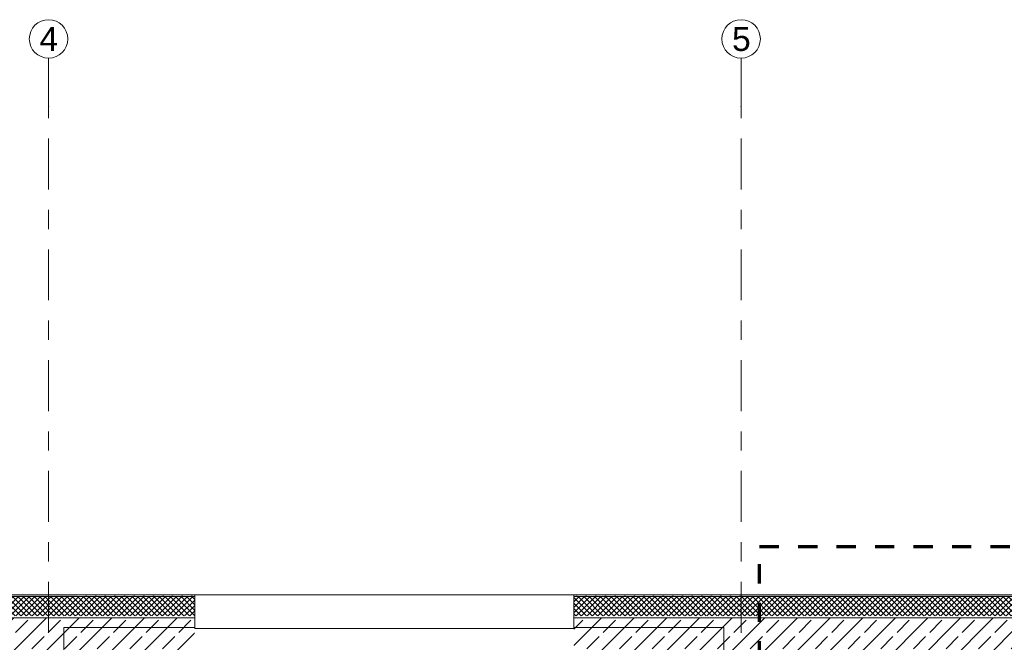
# Model space of a CAD drawing. Header units: metres. Extents: x -3.6 to 84.5, y -11 to 16.8.
# Tile 9 of 34: x 11.2 to 16.3, y 13.6 to 16.8. Entities that reach past the tile are written whole.
import ezdxf

# ---------------------------------------------------------------- set-up
doc = ezdxf.new("R2010")
doc.units = ezdxf.units.M
doc.header["$MEASUREMENT"] = 0
for name, pattern in [('Punktlinie eng', [0.0375, 0.0125, -0.025]), ('Strichlinie doppelt', [0.546806, 0.264583, -0.105833, 0.070556, -0.105833]), ('Strichlinie eng', [0.115, 0.075, -0.04]), ('Wipeout_Contour', [1, 0, -1])]:
    doc.linetypes.add(name, pattern=pattern)
for name, color, linetype in [('301 - Elemente.Linie', 7, 'Continuous'), ('451 - Universal.Achsen Raster', 7, 'Continuous'), ('604 - Struktur.Wand Aussen', 7, 'Continuous'), ('610 - Struktur.Treppe_ Rampe', 7, 'Continuous')]:
    doc.layers.add(name, color=color, linetype=linetype)
doc.styles.add('ERSTELLTER_STIL_2', font='txt')
pattern_1 = [(0, (0, 0), (0, 0.08660254), [0, -0.05]), (0, (0.025, 0.0433), (0, 0.08660254), [0, -0.05])]
pattern_2 = [(225, (0, 0), (-0.014142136, 0.014142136), []), (315, (0, 0), (0.014142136, 0.014142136), [])]
pattern_3 = [(45, (0, 0), (-0.0848528, 0.0848528), []), (45, (-0.04243, 0.04243), (-0.0848528, 0.0848528), [0.09, -0.03])]

msp = doc.modelspace()

# ---------------------------------------------------------------- hatches: boundary and pattern name
at = {"layer": '604 - Struktur.Wand Aussen', "linetype": 'Continuous', "lineweight": 0, "true_color": 0x000000}
h = msp.add_hatch(dxfattribs=at)
h.set_pattern_fill('Verputz_0001', color=18, style=0, pattern_type=2)
h.set_pattern_definition(pattern_1)
h.paths.add_polyline_path([(-0.125, 13.8062), (-0.1237, 13.805), (11.48, 13.805), (11.48, 13.815), (-0.125, 13.815)])
h = msp.add_hatch(dxfattribs=at)
h.set_pattern_fill('Dämmung__hart_2_0001', color=18, style=0, pattern_type=2)
h.set_pattern_definition(pattern_2)
h.paths.add_polyline_path([(-0.025, 13.718), (-0.0103, 13.705), (11.48, 13.705), (11.48, 13.805), (-0.025, 13.805)])
h = msp.add_hatch(dxfattribs=at)
h.set_pattern_fill('Verputz_0001', color=18, style=0, pattern_type=2)
h.set_pattern_definition(pattern_1)
h.paths.add_polyline_path([(12.09, 13.815), (11.48, 13.815), (11.48, 13.805), (12.09, 13.805)])
h = msp.add_hatch(dxfattribs=at)
h.set_pattern_fill('Dämmung__hart_2_0001', color=18, style=0, pattern_type=2)
h.set_pattern_definition(pattern_2)
h.paths.add_polyline_path([(12.09, 13.805), (11.48, 13.805), (11.48, 13.705), (12.09, 13.705)])
h = msp.add_hatch(dxfattribs=at)
h.set_pattern_fill('Verputz_0001', color=18, style=0, pattern_type=2)
h.set_pattern_definition(pattern_1)
h.paths.add_polyline_path([(14.93, 13.815), (14.06, 13.815), (14.06, 13.805), (14.93, 13.805)])
h = msp.add_hatch(dxfattribs=at)
h.set_pattern_fill('Dämmung__hart_2_0001', color=18, style=0, pattern_type=2)
h.set_pattern_definition(pattern_2)
h.paths.add_polyline_path([(14.93, 13.805), (14.06, 13.805), (14.06, 13.705), (14.93, 13.705)])
h = msp.add_hatch(dxfattribs=at)
h.set_pattern_fill('Verputz_0001', color=18, style=0, pattern_type=2)
h.set_pattern_definition(pattern_1)
h.paths.add_polyline_path([(22.13, 13.815), (14.93, 13.815), (14.93, 13.805), (22.13, 13.805)])
h = msp.add_hatch(dxfattribs=at)
h.set_pattern_fill('Dämmung__hart_2_0001', color=18, style=0, pattern_type=2)
h.set_pattern_definition(pattern_2)
h.paths.add_polyline_path([(22.13, 13.805), (14.93, 13.805), (14.93, 13.705), (22.13, 13.705)])
h = msp.add_hatch(dxfattribs=at)
h.set_pattern_fill('Beton__Stahlbeton_0001', color=18, style=0, pattern_type=2)
h.set_pattern_definition(pattern_3)
h.paths.add_polyline_path([(11.48, 13.695), (0.405, 13.695), (0.405, 13.45), (0.68, 13.45), (0.68, 13.34), (3.98, 13.34), (3.98, 13.45), (4.28, 13.45), (4.28, 13.34), (7.58, 13.34), (7.58, 13.45), (7.88, 13.45), (7.88, 13.34), (11.18, 13.34), (11.18, 13.45), (11.48, 13.45)])
h = msp.add_hatch(dxfattribs=at)
h.set_pattern_fill('Beton__Stahlbeton_0001', color=18, style=0, pattern_type=2)
h.set_pattern_definition(pattern_3)
h.paths.add_polyline_path([(12.09, 13.695), (11.48, 13.695), (11.48, 13.38), (12.09, 13.38)])
h = msp.add_hatch(dxfattribs=at)
h.set_pattern_fill('Beton__Stahlbeton_0001', color=18, style=0, pattern_type=2)
h.set_pattern_definition(pattern_3)
h.paths.add_polyline_path([(14.06, 13.695), (14.06, 13.38), (14.78, 13.38), (14.78, 13.45), (14.93, 13.45), (14.93, 13.695)])
h = msp.add_hatch(dxfattribs=at)
h.set_pattern_fill('Beton__Stahlbeton_0001', color=18, style=0, pattern_type=2)
h.set_pattern_definition(pattern_3)
h.paths.add_polyline_path([(14.93, 13.45), (15.08, 13.45), (15.08, 13.34), (18.38, 13.34), (18.38, 13.45), (18.68, 13.45), (18.68, 13.34), (21.98, 13.34), (21.98, 13.45), (22.13, 13.45), (22.13, 13.695), (14.93, 13.695)])

# ---------------------------------------------------------------- linework, layer by layer
at = {"layer": '301 - Elemente.Linie', "color": 160, "linetype": 'Strichlinie eng', "lineweight": 70, "true_color": 0x3232ff, "flags": 128}
msp.add_lwpolyline([(15.0261, 14.065), (32.7919, 14.065), (32.7919, -0.365), (15.0261, -0.365)], close=True, dxfattribs=at)
at = {"layer": '451 - Universal.Achsen Raster', "color": 160, "linetype": 'Strichlinie doppelt', "lineweight": 9, "true_color": 0x3232ff}
for p, q in [((11.33, 16.355), (11.33, 16.605)), ((14.93, 16.355), (14.93, 16.605)), ((11.33, -10.585), (11.33, 16.355)), ((14.93, -10.585), (14.93, 16.355))]:
    msp.add_line(p, q, dxfattribs=at)
at = {"layer": '451 - Universal.Achsen Raster', "color": 160, "linetype": 'Continuous', "lineweight": 9, "true_color": 0x3232ff}
for centre in [(11.33, 16.705), (14.93, 16.705)]:
    msp.add_circle(centre, 0.1, dxfattribs=at)
at = {"layer": '451 - Universal.Achsen Raster', "color": 160, "linetype": 'Strichlinie doppelt', "lineweight": 9, "true_color": 0x3232ff}
for p in [(11.33, 16.355), (11.33, 16.355), (14.93, 16.355), (14.93, 16.355)]:
    msp.add_point(p, dxfattribs=at)
at = {"layer": '604 - Struktur.Wand Aussen', "color": 7, "linetype": 'Continuous', "lineweight": 5}
for p, q in [((11.48, 13.805), (-0.025, 13.805)), ((22.13, 13.805), (14.93, 13.805))]:
    msp.add_line(p, q, dxfattribs=at)
at = {"layer": '604 - Struktur.Wand Aussen', "color": 7, "linetype": 'Continuous', "lineweight": 13}
for p, q in [((12.09, 13.805), (11.48, 13.805)), ((14.06, 13.815), (12.09, 13.815)), ((14.93, 13.805), (14.06, 13.805)), ((11.48, 13.695), (0.405, 13.695)), ((22.13, 13.695), (14.93, 13.695))]:
    msp.add_line(p, q, dxfattribs=at)
at = {"layer": '604 - Struktur.Wand Aussen', "color": 7, "linetype": 'Continuous', "lineweight": 18}
for p, q in [((12.09, 13.695), (11.48, 13.695)), ((14.93, 13.695), (14.06, 13.695))]:
    msp.add_line(p, q, dxfattribs=at)
at = {"layer": '604 - Struktur.Wand Aussen', "color": 7, "linetype": 'Continuous', "lineweight": 5, "flags": 128}
for points in [[(11.48, 13.815), (-0.125, 13.815)], [(22.13, 13.815), (14.93, 13.815)]]:
    msp.add_lwpolyline(points, dxfattribs=at)
at = {"layer": '604 - Struktur.Wand Aussen', "color": 7, "linetype": 'Continuous', "lineweight": 13, "flags": 128}
for points in [[(12.09, 13.815), (11.48, 13.815)], [(14.93, 13.815), (14.06, 13.815)]]:
    msp.add_lwpolyline(points, dxfattribs=at)
at = {"layer": '610 - Struktur.Treppe_ Rampe', "color": 7, "linetype": 'Continuous', "lineweight": 18}
for p, q in [((14.84, 13.645), (11.41, 13.645)), ((11.41, 13.645), (11.41, 12.025)), ((14.84, 11.885), (14.84, 13.645))]:
    msp.add_line(p, q, dxfattribs=at)
at = {"layer": '610 - Struktur.Treppe_ Rampe', "color": 7, "linetype": 'Continuous', "lineweight": 13}
for p, q in [((11.41, 13.645), (11.41, 12.025)), ((14.84, 13.645), (11.41, 13.645)), ((14.84, 12.2407), (14.84, 13.645))]:
    msp.add_line(p, q, dxfattribs=at)

# ---------------------------------------------------------------- texts
at = {"layer": '451 - Universal.Achsen Raster', "color": 160, "lineweight": 9, "true_color": 0x3232ff, "char_height": 0.125, "attachment_point": 1, "style": 'ERSTELLTER_STIL_2'}
for s, insert in [('\\A1;{\\pql;\\pt0;\\fArial|b0|i0|c0|p38;4}', (11.2826, 16.7675)), ('\\A1;{\\pql;\\pt0;\\fArial|b0|i0|c0|p38;5}', (14.8826, 16.7675))]:
    msp.add_mtext(s, dxfattribs=dict(at, insert=insert))

# ---------------------------------------------------------------- next in the draw order: wipeouts: each hides what was drawn before it
at = {"color": 254, "linetype": 'Wipeout_Contour', "lineweight": 0, "ltscale": 113.188276}
msp.add_wipeout([(14.06, 13.64), (12.09, 13.64), (12.09, 13.56), (12.09, 13.37), (14.06, 13.37), (14.06, 13.56)], dxfattribs=at).dxf.layer = '604 - Struktur.Wand Aussen'

# ---------------------------------------------------------------- next in the draw order: wipeouts: each hides what was drawn before it
at = {"color": 254, "linetype": 'Wipeout_Contour', "lineweight": 0, "ltscale": 75.855385}
msp.add_wipeout([(12.09, 13.64), (14.06, 13.64), (14.06, 13.815), (12.09, 13.815)], dxfattribs=at).dxf.layer = '604 - Struktur.Wand Aussen'

# ---------------------------------------------------------------- next in the draw order: linework, layer by layer
at = {"layer": '604 - Struktur.Wand Aussen', "color": 7, "linetype": 'Punktlinie eng', "lineweight": 13}
for p, q in [((12.09, 13.805), (12.09, 13.815)), ((12.09, 13.705), (12.09, 13.805)), ((14.06, 13.815), (14.06, 13.805)), ((14.06, 13.805), (14.06, 13.705)), ((12.09, 13.695), (12.09, 13.705)), ((12.09, 13.64), (12.09, 13.695)), ((14.06, 13.705), (14.06, 13.695)), ((14.06, 13.695), (14.06, 13.64))]:
    msp.add_line(p, q, dxfattribs=at)
at = {"layer": '604 - Struktur.Wand Aussen', "color": 7, "linetype": 'Continuous', "lineweight": 13}
for p, q in [((12.09, 13.815), (14.06, 13.815)), ((12.09, 13.805), (12.09, 13.815)), ((12.09, 13.705), (12.09, 13.805)), ((14.06, 13.815), (14.06, 13.805)), ((14.06, 13.805), (14.06, 13.705)), ((12.09, 13.695), (12.09, 13.705)), ((14.06, 13.705), (14.06, 13.695)), ((12.09, 13.64), (14.06, 13.64))]:
    msp.add_line(p, q, dxfattribs=at)
at = {"layer": '604 - Struktur.Wand Aussen', "color": 7, "linetype": 'Continuous', "lineweight": 18}
for p, q in [((12.09, 13.64), (12.09, 13.695)), ((14.06, 13.695), (14.06, 13.64))]:
    msp.add_line(p, q, dxfattribs=at)

doc.saveas('drawing.dxf')
